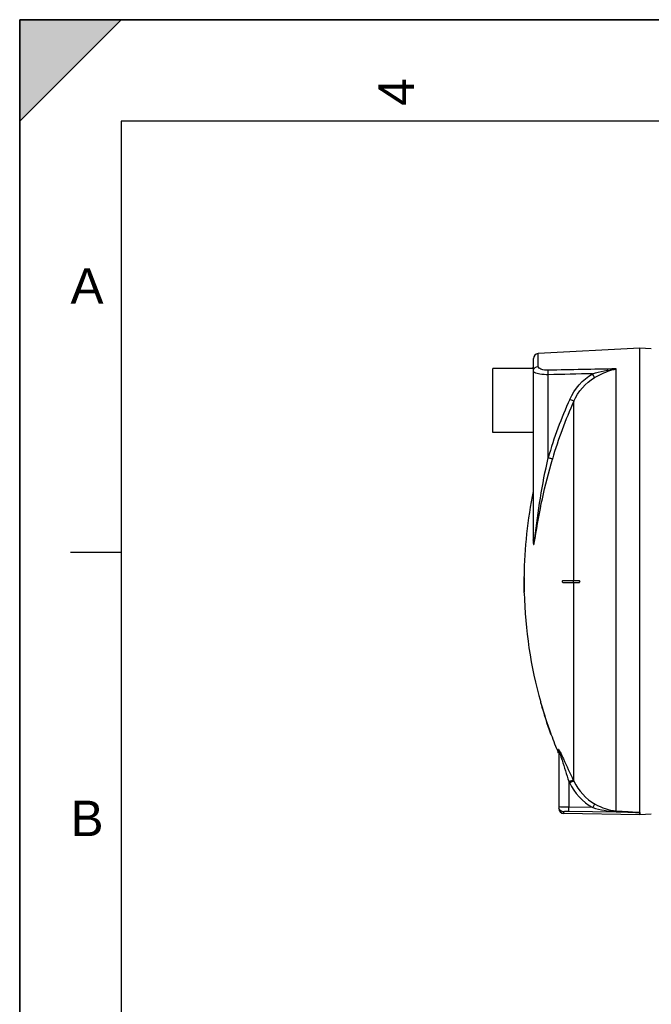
# Model space of a CAD drawing. Header units: millimetres. Extents: x 0 to 297, y 0 to 210.
# Tile 13 of 32: x 0 to 62, y 113 to 210. Entities that reach past the tile are written whole.
import ezdxf

# ---------------------------------------------------------------- set-up
doc = ezdxf.new("R2010")
doc.units = ezdxf.units.MM
doc.header["$LTSCALE"] = 16.335
doc.layers.get('0').update_dxf_attribs({"linetype": 'CONTINUOUS'})
doc.layers.add('08_SURFACES', color=7, linetype='CONTINUOUS')
doc.layers.add('AXES_REF', color=7, linetype='CONTINUOUS')
doc.styles.add('TEXTSTYLE_2', font='arial.ttf')

# ---------------------------------------------------------------- blocks, each defined once
blk = doc.blocks.new('MARGEA4_BL0', base_point=(148.514, 105.014))
at = {"color": 7, "linetype": 'Continuous'}
for p, q in [((297.014, 210.014), (0.014, 210.014)), ((0.014, 0.014), (0.014, 210.014)), ((0.014, 200.014), (10.014, 210.014)), ((10.014, 210.014), (0.014, 210.014)), ((0.014, 210.014), (0.014, 200.014)), ((0.014, 0.014), (0.014, 210.014)), ((0.014, 210.014), (0.014, 0.014)), ((0.014, 200.014), (10.014, 210.014)), ((287.014, 200.014), (10.014, 200.014)), ((10.014, 200.014), (10.014, 10.014)), ((5.014, 157.514), (10.014, 157.514))]:
    blk.add_line(p, q, dxfattribs=at)
blk.add_solid([(0.014, 200.014), (10.014, 210.014), (0.014, 210.014)], dxfattribs=at)
at = {"color": 2, "linetype": 'Continuous', "style": 'TEXTSTYLE_2', "oblique": 0.00002}
blk.add_text('4', height=3.5, rotation=90, dxfattribs=at).set_placement((38.889, 201.514))
for s, p in [('A', (5.014, 182.014)), ('B', (5.014, 129.514))]:
    blk.add_text(s, height=3.5, dxfattribs=at).set_placement(p)

msp = doc.modelspace()

# ---------------------------------------------------------------- linework, layer by layer
at = {"color": 7, "linetype": 'Continuous'}
for p, q in [((0, 0), (0, 210)), ((0, 210), (297, 210)), ((61.172, 177.618), (51.146, 177.092)), ((61.172, 131.836), (61.172, 177.618)), ((62.309, 177.558), (61.172, 177.618)), ((50.632, 175.618), (50.632, 175.718)), ((50.672, 175.718), (50.632, 175.718)), ((50.672, 158.748), (50.672, 176.593)), ((53.172, 137.902), (53.172, 132.249)), ((61.163, 131.618), (53.663, 131.749)), ((61.171, 131.833), (61.172, 131.836)), ((61.171, 131.618), (61.171, 131.833)), ((62.309, 131.677), (61.171, 131.618))]:
    msp.add_line(p, q, dxfattribs=at)
at = {"color": 9, "linetype": 'Continuous'}
for p, q in [((51.146, 175.83), (51.146, 177.092)), ((52.133, 166.813), (52.133, 175.013)), ((58.846, 132.013), (58.846, 175.584)), ((50.662, 163.508), (50.662, 158.702)), ((53.134, 137.722), (53.134, 138.09)), ((54.617, 135.036), (54.667, 134.932)), ((54.628, 135.013), (54.667, 134.932)), ((54.172, 134.9), (54.223, 134.794)), ((54.172, 134.9), (54.172, 132.368)), ((54.183, 134.876), (54.223, 134.794)), ((56.535, 132.325), (54.172, 132.368)), ((53.663, 131.901), (53.663, 131.749)), ((61.163, 131.833), (54.163, 131.96)), ((61.163, 131.833), (61.163, 131.618)), ((61.163, 131.833), (61.171, 131.833))]:
    msp.add_line(p, q, dxfattribs=at)
msp.add_lwpolyline([(50.662, 158.702), (50.664, 158.707), (50.666, 158.712), (50.668, 158.717), (50.669, 158.723), (50.67, 158.728), (50.671, 158.733), (50.672, 158.738), (50.672, 158.743), (50.672, 158.748)], dxfattribs=at)
at = {"color": 7, "linetype": 'Continuous'}
for centre, start, end in [((51.172, 176.593), 93, 180), ((53.672, 132.249), 180, 269)]:
    msp.add_arc(centre, 0.5, start, end, dxfattribs=at)
at = {"color": 9, "linetype": 'Continuous'}
for centre, radius, start, end in [((92.895, 155.002), 42.439, 155.53369, 163.84053), ((92.86, 155.019), 41.961, 155.53369, 163.84053), ((47.988, 135.823), 5.613, 19.35073, 20.24645), ((53.663, 132.398), 0.491, 180.02252, 187.53014), ((53.672, 132.399), 0.5, 187.51647, 194.89106), ((53.668, 132.398), 0.496, 194.88502, 200.32787)]:
    msp.add_arc(centre, radius, start, end, dxfattribs=at)
for points in [[(50.688, 175.477), (50.739, 175.663), (50.953, 175.82), (51.146, 175.83)], [(50.672, 175.359), (50.672, 175.398), (50.678, 175.438), (50.688, 175.477)], [(56.504, 175.103), (55.047, 175.074), (53.59, 175.044), (52.133, 175.013)], [(58.846, 175.584), (56.614, 175.543), (54.382, 175.499), (52.15, 175.454)], [(54.267, 172.578), (54.733, 173.601), (55.531, 174.54), (56.504, 175.103)], [(56.504, 175.103), (57.268, 175.33), (58.053, 175.499), (58.846, 175.584)], [(54.667, 172.397), (55.088, 173.339), (55.811, 174.208), (56.701, 174.729)], [(53.172, 137.902), (53.172, 137.963), (53.165, 138.035), (53.121, 138.078)], [(53.246, 137.941), (53.273, 137.89), (53.299, 137.838), (53.324, 137.786)], [(54.223, 134.794), (54.715, 133.78), (55.55, 132.873), (56.535, 132.325)], [(54.667, 134.932), (55.113, 134.005), (55.871, 133.175), (56.769, 132.673)], [(53.663, 131.901), (53.476, 131.904), (53.268, 132.049), (53.203, 132.225)], [(56.535, 132.325), (57.28, 132.113), (58.053, 131.977), (58.826, 131.945)], [(56.769, 132.673), (57.403, 132.319), (58.121, 132.061), (58.846, 132.013)]]:
    msp.add_open_spline(points, degree=3, dxfattribs=at)
for points, knots in [([(52.15, 175.454), (51.903, 175.448), (51.56, 175.462), (51.146, 175.704), (51.146, 175.83)], [0, 0, 0, 0, 0.661618, 1, 1, 1, 1]), ([(50.793, 175.218), (50.774, 175.228), (50.722, 175.26), (50.672, 175.316), (50.672, 175.359)], [0, 0, 0, 0, 0.330542, 1, 1, 1, 1]), ([(52.133, 175.013), (51.861, 175.009), (51.41, 175.036), (50.952, 175.128), (50.793, 175.218)], [0, 0, 0, 0, 0.598533, 1, 1, 1, 1]), ([(52.133, 175.013), (52.132, 175.06), (52.132, 175.206), (52.132, 175.355), (52.15, 175.454)], [0, 0, 0, 0, 0.315006, 1, 1, 1, 1]), ([(56.701, 174.729), (56.692, 174.75), (56.631, 174.877), (56.563, 175.001), (56.504, 175.103)], [0, 0, 0, 0, 0.163359, 1, 1, 1, 1]), ([(56.701, 174.729), (56.871, 174.828), (57.548, 175.197), (58.283, 175.469), (58.846, 175.584)], [0, 0, 0, 0, 0.255387, 1, 1, 1, 1]), ([(54.667, 172.397), (54.65, 172.405), (54.516, 172.465), (54.383, 172.525), (54.267, 172.578)], [0, 0, 0, 0, 0.130533, 1, 1, 1, 1]), ([(50.806, 158.885), (50.977, 160.209), (51.323, 162.868), (51.843, 165.499), (52.133, 166.813)], [0, 0, 0, 0, 0.497991, 1, 1, 1, 1]), ([(50.84, 158.87), (51.059, 160.178), (51.511, 162.814), (52.183, 165.404), (52.557, 166.697)], [0, 0, 0, 0, 0.49627, 1, 1, 1, 1]), ([(52.557, 166.697), (52.538, 166.701), (52.396, 166.738), (52.255, 166.777), (52.133, 166.813)], [0, 0, 0, 0, 0.130961, 1, 1, 1, 1]), ([(50.662, 158.702), (50.662, 158.601), (50.662, 158.482), (50.675, 158.335), (50.678, 158.293), (50.695, 158.244), (50.745, 158.306), (50.747, 158.399), (50.8, 158.603), (50.822, 158.761), (50.84, 158.87)], [0, 0, 0, 0, 0.277267, 0.338409, 0.388332, 0.415137, 0.437341, 0.552887, 0.695103, 1, 1, 1, 1]), ([(50.672, 158.748), (50.672, 158.602), (50.718, 157.973), (50.782, 158.693), (50.806, 158.885)], [0, 0, 0, 0, 0.430522, 1, 1, 1, 1]), ([(53.134, 138.09), (53.134, 138.12), (53.219, 138.003), (53.231, 137.969), (53.246, 137.941)], [0, 0, 0, 0, 0.486794, 1, 1, 1, 1]), ([(53.172, 137.902), (53.172, 137.91), (53.193, 137.99), (53.234, 137.821), (53.255, 137.765)], [0, 0, 0, 0, 0.120971, 1, 1, 1, 1]), ([(53.285, 137.683), (53.364, 137.458), (53.657, 136.529), (53.947, 135.6), (54.172, 134.9)], [0, 0, 0, 0, 0.244811, 1, 1, 1, 1]), ([(53.324, 137.786), (53.431, 137.569), (53.856, 136.65), (54.282, 135.732), (54.617, 135.036)], [0, 0, 0, 0, 0.237846, 1, 1, 1, 1]), ([(54.172, 134.9), (54.266, 134.944), (54.401, 134.985), (54.572, 135.063), (54.617, 135.036)], [0, 0, 0, 0, 0.665943, 1, 1, 1, 1]), ([(54.223, 134.794), (54.317, 134.838), (54.452, 134.88), (54.622, 134.958), (54.667, 134.932)], [0, 0, 0, 0, 0.666101, 1, 1, 1, 1]), ([(53.206, 132.391), (53.197, 132.391), (53.189, 132.394), (53.172, 132.394), (53.172, 132.397)], [0, 0, 0, 0, 0.735466, 1, 1, 1, 1]), ([(54.172, 132.368), (54.064, 132.369), (53.742, 132.375), (53.419, 132.37), (53.206, 132.391)], [0, 0, 0, 0, 0.334475, 1, 1, 1, 1]), ([(54.163, 131.96), (54.164, 131.975), (54.167, 132.111), (54.17, 132.247), (54.172, 132.368)], [0, 0, 0, 0, 0.111817, 1, 1, 1, 1]), ([(56.535, 132.325), (56.581, 132.405), (56.658, 132.518), (56.729, 132.647), (56.769, 132.673)], [0, 0, 0, 0, 0.658848, 1, 1, 1, 1]), ([(54.163, 131.96), (54.043, 131.962), (53.874, 131.958), (53.73, 131.932), (53.663, 131.915), (53.663, 131.901)], [0, 0, 0, 0, 0.70692, 0.916167, 1, 1, 1, 1]), ([(58.826, 131.945), (58.829, 131.96), (58.821, 131.972), (58.843, 131.999), (58.844, 131.996)], [0, 0, 0, 0, 0.817453, 1, 1, 1, 1]), ([(58.826, 131.945), (59.022, 131.937), (59.414, 131.92), (59.903, 131.899), (60.295, 131.882), (60.538, 131.87), (60.735, 131.861), (60.877, 131.852), (61.015, 131.85), (61.088, 131.832), (61.164, 131.849), (61.163, 131.833)], [0, 0, 0, 0, 0.251308, 0.502502, 0.628016, 0.753458, 0.815889, 0.878965, 0.940627, 0.979573, 1, 1, 1, 1]), ([(58.846, 132.013), (59.239, 131.987), (59.829, 131.954), (60.602, 131.882), (60.99, 131.881), (61.172, 131.836)], [0, 0, 0, 0, 0.506727, 0.758811, 1, 1, 1, 1])]:
    msp.add_open_spline(points, degree=3, knots=knots, dxfattribs=at)
at = {"layer": '08_SURFACES', "color": 9, "linetype": 'Continuous'}
for p, q in [((54.667, 154.718), (54.667, 172.397)), ((49.754, 155.018), (49.734, 155.018)), ((54.649, 154.518), (54.649, 154.718)), ((54.667, 134.932), (54.667, 154.518)), ((49.764, 153.618), (49.744, 153.618)), ((51.403, 142.618), (51.424, 142.618)), ((52.373, 139.618), (52.394, 139.618))]:
    msp.add_line(p, q, dxfattribs=at)
at = {"layer": '08_SURFACES', "color": 7, "linetype": 'Continuous'}
for p, q in [((49.732, 154.718), (49.778, 154.718)), ((49.778, 154.518), (49.732, 154.518)), ((49.735, 155.118), (49.734, 155.018)), ((49.755, 155.118), (49.735, 155.118)), ((49.754, 155.018), (49.755, 155.118)), ((53.59, 154.718), (55.197, 154.718)), ((53.59, 154.518), (55.197, 154.518)), ((49.744, 153.618), (49.746, 153.518)), ((49.766, 153.518), (49.746, 153.518)), ((49.766, 153.518), (49.764, 153.618)), ((51.375, 142.718), (51.377, 142.71)), ((51.396, 142.718), (51.375, 142.718)), ((51.377, 142.71), (51.379, 142.705)), ((51.378, 142.708), (51.403, 142.618)), ((51.396, 142.717), (51.396, 142.718)), ((51.398, 142.71), (51.396, 142.717)), ((51.424, 142.618), (51.398, 142.71)), ((52.373, 139.618), (52.407, 139.526)), ((52.399, 139.604), (52.394, 139.618)), ((52.431, 139.518), (52.399, 139.605)), ((52.431, 139.518), (52.409, 139.518)), ((52.423, 139.538), (52.42, 139.546)), ((52.428, 139.525), (52.423, 139.538)), ((52.431, 139.518), (52.43, 139.519))]:
    msp.add_line(p, q, dxfattribs=at)
for points in [[(51.381, 142.695), (51.385, 142.683), (51.389, 142.669), (51.393, 142.653)], [(51.393, 142.653), (51.398, 142.636), (51.403, 142.618)], [(51.424, 142.618), (51.42, 142.631), (51.417, 142.644), (51.413, 142.656)], [(52.373, 139.618), (52.38, 139.6), (52.386, 139.583), (52.392, 139.567), (52.397, 139.552), (52.401, 139.54)], [(52.409, 139.579), (52.404, 139.591), (52.399, 139.604)], [(52.405, 139.53), (52.407, 139.523), (52.409, 139.519), (52.409, 139.518)], [(52.417, 139.556), (52.413, 139.567), (52.409, 139.579)]]:
    msp.add_lwpolyline(points, dxfattribs=at)
for radius, start, end in [(43.9, 168.31597, 179.34741), (43.92, 179.47817, 179.86954), (43.92, 179.78257, 180.13052), (43.92, 180.13046, 181.30466), (43.9, 179.47793, 179.86949), (43.9, 180.13051, 181.30526), (43.9, 181.43581, 195.72798), (43.92, 195.85625, 199.97017), (43.9, 195.86366, 199.97966), (43.9, 200.11854, 202.63535)]:
    msp.add_arc((93.652, 154.618), radius, start, end, dxfattribs=at)
for points, knots in [([(49.758, 154.718), (49.768, 154.718), (49.751, 154.664), (49.768, 154.618), (49.751, 154.572), (49.768, 154.518), (49.758, 154.518)], [0, 0, 0, 0, 0.156581, 0.500104, 0.843522, 1, 1, 1, 1]), ([(49.781, 154.581), (49.781, 154.611), (49.768, 154.642), (49.794, 154.718), (49.778, 154.718)], [0, 0, 0, 0, 0.652772, 1, 1, 1, 1]), ([(49.778, 154.518), (49.784, 154.518), (49.774, 154.552), (49.781, 154.566), (49.781, 154.581)], [0, 0, 0, 0, 0.286516, 1, 1, 1, 1]), ([(53.59, 154.518), (53.578, 154.518), (53.539, 154.561), (53.553, 154.626), (53.563, 154.718), (53.59, 154.718)], [0, 0, 0, 0, 0.16587, 0.630215, 1, 1, 1, 1]), ([(55.171, 154.718), (55.213, 154.718), (55.281, 154.618), (55.213, 154.518), (55.171, 154.518)], [0, 0, 0, 0, 0.499745, 1, 1, 1, 1]), ([(55.197, 154.518), (55.204, 154.518), (55.219, 154.521), (55.233, 154.528), (55.239, 154.533)], [0, 0, 0, 0, 0.468451, 1, 1, 1, 1])]:
    msp.add_open_spline(points, degree=3, knots=knots, dxfattribs=at)
msp.add_open_spline([(55.239, 154.533), (55.291, 154.569), (55.26, 154.718), (55.197, 154.718)], degree=3, dxfattribs=at)
at = {"layer": 'AXES_REF', "color": 7, "linetype": 'Continuous'}
for p, q in [((46.672, 169.324), (46.672, 175.624)), ((50.632, 175.624), (46.672, 175.624)), ((50.672, 169.324), (46.672, 169.324))]:
    msp.add_line(p, q, dxfattribs=at)

# ---------------------------------------------------------------- block references
at = {"color": 2, "linetype": 'Continuous'}
msp.add_blockref('MARGEA4_BL0', (148.514, 105.014), dxfattribs=at)

doc.saveas('drawing.dxf')
